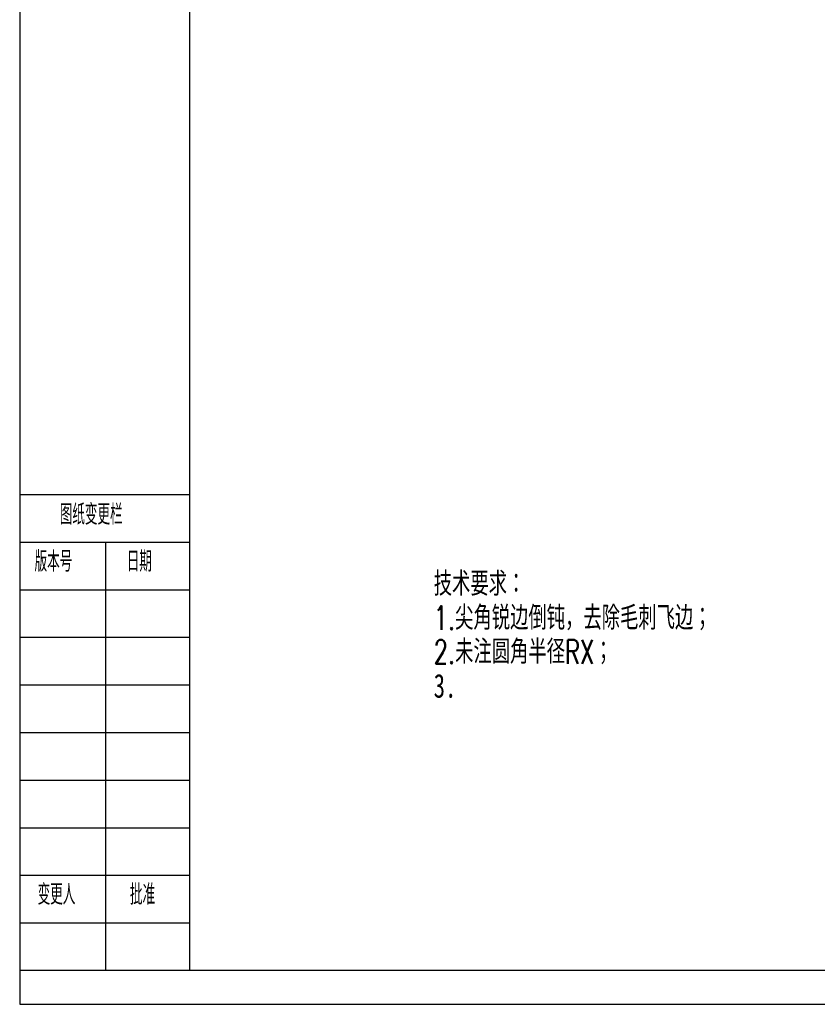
# Model space of a CAD drawing. Header units: millimetres. Extents: x 0 to 420, y 0 to 297.
# Tile 1 of 15: x 0 to 117, y 0 to 145. Entities that reach past the tile are written whole.
import ezdxf

# ---------------------------------------------------------------- set-up
doc = ezdxf.new("R2010")
doc.units = ezdxf.units.MM
for name, color, linetype in [('10', 7, 'Continuous'), ('5', 7, 'Continuous'), ('9', 7, 'Continuous')]:
    doc.layers.add(name, color=color, linetype=linetype)
doc.layers.add('SLD-0', color=179, linetype='Continuous', lineweight=25)
doc.layers.add('文字层', color=3, linetype='Continuous', lineweight=25)
doc.styles.add('SLDTEXTSTYLE0', font='TXT', dxfattribs={"width": 0.7, "bigfont": 'bigfont'})
doc.styles.add('SLDTEXTSTYLE1', font='TXT', dxfattribs={"width": 0.7})
doc.styles.add('SLDTEXTSTYLE2', font='TXT', dxfattribs={"width": 0.56, "bigfont": 'bigfont'})

# ---------------------------------------------------------------- blocks, each defined once
blk = doc.blocks.new('SW_NOTE_0')
at = {"layer": '文字层', "color": 0, "char_height": 3.5, "attachment_point": 1}
for s, insert, style in [('技术要求：', (0, 4.51), 'SLDTEXTSTYLE0'), ('1.尖角锐边倒钝，去除毛刺飞边；', (0, -0.49), 'SLDTEXTSTYLE0'), ('2.未注圆角半径RX；', (0, -5.49), 'SLDTEXTSTYLE0'), ('3.', (0, -10.49), 'SLDTEXTSTYLE1')]:
    blk.add_mtext(s, dxfattribs=dict(at, insert=insert, style=style))

msp = doc.modelspace()

# ---------------------------------------------------------------- linework, layer by layer
at = {"layer": '5', "color": 7, "lineweight": 25}
for p, q in [((25, 292), (25, 5.02)), ((25, 5.02), (415, 5.02))]:
    msp.add_line(p, q, dxfattribs=at)
at = {"layer": '9', "color": 7}
for p, q in [((0, 297), (0, 0.02)), ((0, 0.02), (420, 0.02))]:
    msp.add_line(p, q, dxfattribs=at)
at = {"layer": 'SLD-0'}
for p, q in [((0, 75), (25, 75)), ((10, 75), (25, 75)), ((0, 68), (25, 68)), ((10, 68), (25, 68)), ((12.64, 68), (12.64, 5)), ((0, 61), (25, 61)), ((10, 61), (25, 61)), ((0, 54), (25, 54)), ((10, 54), (25, 54)), ((0, 47), (25, 47)), ((10, 47), (25, 47)), ((0, 40), (25, 40)), ((10, 40), (25, 40)), ((0, 33), (25, 33)), ((10, 33), (25, 33)), ((0, 26), (25, 26)), ((10, 26), (25, 26)), ((0, 19), (25, 19)), ((10, 19), (25, 19)), ((0, 12), (25, 12)), ((10, 12), (25, 12)), ((25, 5), (0, 5))]:
    msp.add_line(p, q, dxfattribs=at)

# ---------------------------------------------------------------- block references
at = {"layer": '文字层'}
msp.add_blockref('SW_NOTE_0', (60.9, 59.11), dxfattribs=at)

# ---------------------------------------------------------------- texts
at = {"layer": '10', "char_height": 3, "attachment_point": 1, "style": 'SLDTEXTSTYLE2'}
for s, insert in [('图纸变更栏', (5.9, 73.57)), ('版本号', (2.19, 66.66)), ('日期', (15.75, 66.66)), ('变更人', (2.64, 17.67)), ('批准', (16.22, 17.67))]:
    msp.add_mtext(s, dxfattribs=dict(at, insert=insert))

doc.saveas('drawing.dxf')
